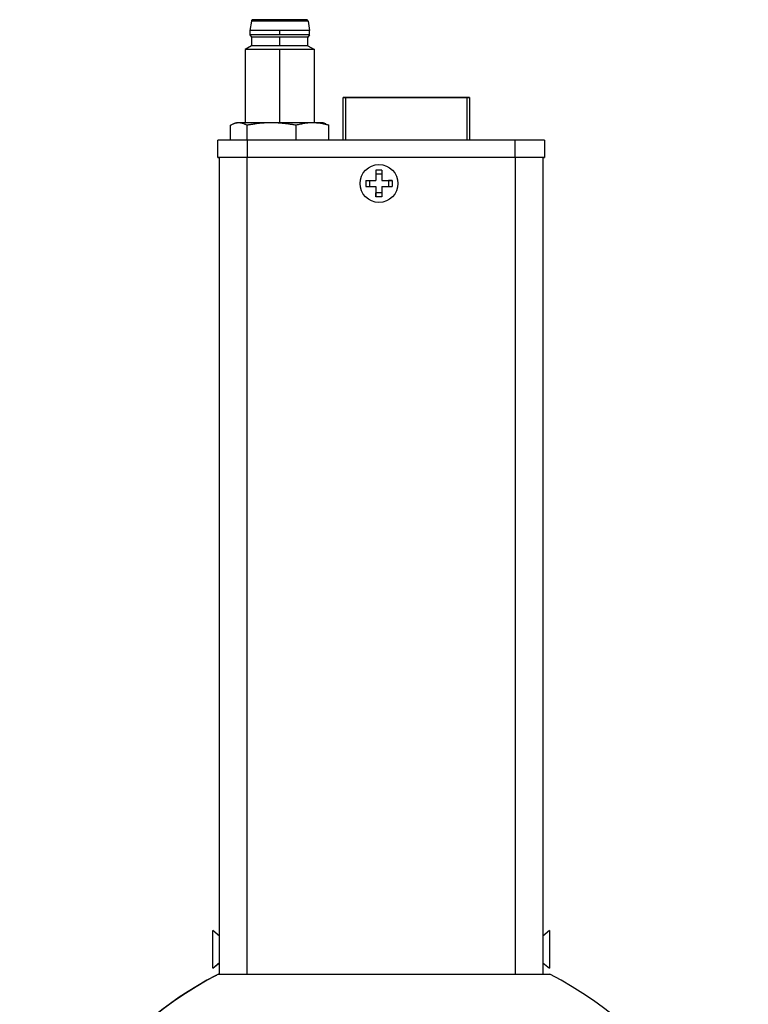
# Model space of a CAD drawing. Header units: inches. Extents: x 6.5 to 32.7, y 2.2 to 20.5.
# Tile 2 of 14: x 6.6 to 9.9, y 10 to 14.4. Entities that reach past the tile are written whole.
import ezdxf

# ---------------------------------------------------------------- set-up
doc = ezdxf.new("R2010")
doc.units = ezdxf.units.IN
doc.header["$MEASUREMENT"] = 0

msp = doc.modelspace()

# ---------------------------------------------------------------- linework, layer by layer
at = {"color": 7, "linetype": 'Continuous', "lineweight": 25}
for p, q in [((7.6072, 14.4374), (7.6001, 14.3952)), ((7.7359, 14.4444), (7.7359, 14.4374)), ((7.8647, 14.4374), (7.8718, 14.3952)), ((7.6001, 14.3952), (7.6001, 14.3755)), ((7.6001, 14.3755), (7.608, 14.3656)), ((7.608, 14.3656), (7.608, 14.3263)), ((7.7359, 14.3755), (7.7359, 14.3952)), ((7.7359, 14.3263), (7.7359, 14.3657)), ((7.8718, 14.3755), (7.8639, 14.3656)), ((7.8639, 14.3263), (7.8639, 14.3656)), ((7.8718, 14.3755), (7.8718, 14.3952)), ((7.608, 14.3263), (7.5785, 14.3092)), ((7.8639, 14.3263), (7.8934, 14.3092)), ((7.5785, 14.3092), (7.5785, 13.9759)), ((7.8934, 13.9759), (7.8934, 14.3092)), ((8.0241, 14.0911), (8.0241, 14.0911)), ((8.0241, 13.8974), (8.0241, 14.0911)), ((8.0241, 14.0911), (8.0241, 14.0911)), ((8.0241, 14.0911), (8.0241, 14.0911)), ((8.0521, 14.0911), (8.0341, 14.0911)), ((8.0341, 14.0911), (8.5872, 14.0911)), ((8.0521, 14.0911), (8.0341, 14.0911)), ((8.0441, 14.0911), (8.5772, 14.0911)), ((8.0441, 14.0911), (8.0441, 14.0911)), ((8.5772, 14.0911), (8.0441, 14.0911)), ((8.0441, 14.0911), (8.5772, 14.0911)), ((8.0441, 14.0911), (8.0441, 14.0911)), ((8.0517, 14.0911), (8.0521, 14.0911)), ((8.0517, 14.0911), (8.0521, 14.0911)), ((8.0521, 14.0911), (8.0521, 14.0911)), ((8.0842, 14.0911), (8.0521, 14.0911)), ((8.0521, 14.0911), (8.0842, 14.0911)), ((8.0521, 14.0911), (8.0521, 14.0911)), ((8.5692, 14.0911), (8.0521, 14.0911)), ((8.0521, 14.0911), (8.0521, 14.0911)), ((8.0521, 14.0911), (8.0521, 14.0911)), ((8.0842, 14.0911), (8.0521, 14.0911)), ((8.0521, 14.0911), (8.0842, 14.0911)), ((8.0521, 14.0911), (8.0521, 14.0911)), ((8.5692, 14.0911), (8.0521, 14.0911)), ((8.0521, 14.0911), (8.0521, 14.0911)), ((8.0842, 14.0911), (8.0842, 14.0911)), ((8.1603, 14.0911), (8.0842, 14.0911)), ((8.0842, 14.0911), (8.1603, 14.0911)), ((8.0842, 14.0911), (8.0842, 14.0911)), ((8.0842, 14.0911), (8.0842, 14.0911)), ((8.0842, 14.0911), (8.0842, 14.0911)), ((8.1603, 14.0911), (8.0842, 14.0911)), ((8.0842, 14.0911), (8.1603, 14.0911)), ((8.0842, 14.0911), (8.0842, 14.0911)), ((8.0842, 14.0911), (8.0842, 14.0911)), ((8.1603, 14.0911), (8.1603, 14.0911)), ((8.4892, 14.0911), (8.1603, 14.0911)), ((8.1603, 14.0911), (8.4892, 14.0911)), ((8.1603, 14.0911), (8.1603, 14.0911)), ((8.1603, 14.0911), (8.1603, 14.0911)), ((8.1603, 14.0911), (8.1603, 14.0911)), ((8.4892, 14.0911), (8.1603, 14.0911)), ((8.1603, 14.0911), (8.4892, 14.0911)), ((8.1603, 14.0911), (8.1603, 14.0911)), ((8.1603, 14.0911), (8.1603, 14.0911)), ((8.4892, 14.0911), (8.4892, 14.0911)), ((8.4892, 14.0911), (8.4892, 14.0911)), ((8.5872, 14.0911), (8.5692, 14.0911)), ((8.5872, 14.0911), (8.5692, 14.0911)), ((8.5692, 14.0911), (8.5692, 14.0911)), ((8.5696, 14.0911), (8.5692, 14.0911)), ((8.5692, 14.0911), (8.5692, 14.0911)), ((8.5696, 14.0911), (8.5692, 14.0911)), ((8.5772, 14.0911), (8.5772, 14.0911)), ((8.5772, 14.0911), (8.5772, 14.0911)), ((8.5972, 14.0911), (8.5972, 14.0911)), ((8.5972, 14.0911), (8.5972, 13.8974)), ((8.5972, 14.0911), (8.5972, 14.0911)), ((8.5972, 14.0911), (8.5972, 14.0911)), ((7.5128, 13.8974), (7.5128, 13.9648)), ((7.5391, 13.9759), (7.5269, 13.9714)), ((7.5871, 13.9648), (7.5871, 13.8974)), ((7.8103, 13.8974), (7.8103, 13.9649)), ((7.9451, 13.9714), (7.9328, 13.9759)), ((7.9443, 13.9692), (7.9591, 13.9648)), ((7.9591, 13.8974), (7.9591, 13.9648)), ((7.4544, 13.8186), (7.4544, 13.8974)), ((7.5883, 13.8974), (7.5883, 13.8187)), ((8.8048, 13.8974), (7.5883, 13.8974)), ((8.6859, 13.899), (8.6859, 13.8974)), ((8.7271, 13.8993), (8.7271, 13.8974)), ((8.8009, 13.8974), (8.8009, 13.8993)), ((8.8048, 13.8187), (8.8048, 13.8974)), ((8.9387, 13.8974), (8.9387, 13.8186)), ((7.4544, 13.8186), (7.4544, 13.8182)), ((7.4621, 10.1088), (7.4621, 13.8186)), ((8.8061, 13.8187), (7.5871, 13.8187)), ((8.8048, 13.8187), (7.5883, 13.8187)), ((8.9311, 13.8186), (8.9311, 10.1088)), ((8.9387, 13.8186), (8.9387, 13.8182)), ((8.2002, 13.7605), (8.1732, 13.7606)), ((8.1732, 13.7606), (8.1732, 13.7141)), ((8.1732, 13.7606), (8.1732, 13.7432)), ((8.1732, 13.7432), (8.1732, 13.714)), ((8.2002, 13.7432), (8.1732, 13.7432)), ((8.2002, 13.7605), (8.2002, 13.714)), ((8.1267, 13.7141), (8.1732, 13.7141)), ((8.1267, 13.7141), (8.1267, 13.6871)), ((8.1267, 13.7141), (8.1441, 13.7141)), ((8.1267, 13.6871), (8.1732, 13.6871)), ((8.1441, 13.7141), (8.1441, 13.6871)), ((8.1441, 13.7141), (8.1732, 13.714)), ((8.1732, 13.714), (8.1732, 13.7141)), ((8.1732, 13.6871), (8.1732, 13.6406)), ((8.1732, 13.6871), (8.1732, 13.687)), ((8.1732, 13.687), (8.1732, 13.6579)), ((8.2002, 13.714), (8.2467, 13.714)), ((8.2002, 13.714), (8.2293, 13.714)), ((8.2002, 13.714), (8.2002, 13.714)), ((8.2002, 13.687), (8.2002, 13.6405)), ((8.2002, 13.687), (8.2467, 13.687)), ((8.2293, 13.714), (8.2293, 13.687)), ((8.2467, 13.714), (8.2293, 13.714)), ((8.2467, 13.714), (8.2467, 13.687)), ((8.1732, 13.6406), (8.1732, 13.6579)), ((8.2002, 13.6579), (8.1732, 13.6579)), ((8.2002, 13.6405), (8.1732, 13.6406)), ((7.4621, 10.2826), (7.4321, 10.3081)), ((7.4321, 10.1361), (7.4321, 10.3081)), ((8.9611, 10.3079), (8.9311, 10.2824)), ((8.9611, 10.3079), (8.9611, 10.1359)), ((7.4321, 10.1361), (7.4621, 10.1616)), ((7.4321, 10.1359), (7.4621, 10.1613)), ((8.9311, 10.1613), (8.9611, 10.1359)), ((8.9324, 10.1311), (8.9324, 10.1602)), ((7.4321, 10.1359), (7.4321, 10.1361)), ((7.4577, 10.1088), (8.9625, 10.1088)), ((8.9311, 10.1311), (8.9324, 10.1311)), ((7.4489, 10.1048), (7.45, 10.1048))]:
    msp.add_line(p, q, dxfattribs=at)
at = {"color": 8, "linetype": 'Continuous', "lineweight": 25}
for p, q in [((7.7359, 13.9759), (7.7359, 14.3093)), ((8.0341, 14.0911), (8.0341, 13.8974)), ((8.5872, 13.8974), (8.5872, 14.0911)), ((7.5871, 13.8187), (7.5871, 10.1088)), ((8.8061, 10.1088), (8.8061, 13.8187))]:
    msp.add_line(p, q, dxfattribs=at)
at = {"color": 7, "linetype": 'Continuous', "lineweight": 25, "flags": 128}
for points in [[(7.7359, 14.4444), (7.7046, 14.4444), (7.6755, 14.4444), (7.6504, 14.4444), (7.6312, 14.4444), (7.6215, 14.4444)], [(7.8475, 14.4444), (7.8407, 14.4444), (7.8215, 14.4444), (7.7964, 14.4444), (7.7672, 14.4444), (7.7359, 14.4444)], [(8.0341, 14.0911), (8.0322, 14.0911), (8.0303, 14.0911), (8.0286, 14.0911), (8.0271, 14.0911), (8.0258, 14.0911), (8.0249, 14.0911), (8.0243, 14.0911), (8.0241, 14.0911)], [(8.0241, 14.0911), (8.0243, 14.0911), (8.0249, 14.0911), (8.0258, 14.0911), (8.0271, 14.0911), (8.0286, 14.0911), (8.0303, 14.0911), (8.0322, 14.0911), (8.0341, 14.0911)], [(8.0241, 14.0911), (8.0243, 14.0911), (8.0249, 14.0911), (8.0258, 14.0911), (8.0271, 14.0911), (8.0286, 14.0911), (8.0303, 14.0911), (8.0322, 14.0911), (8.0341, 14.0911)], [(8.0341, 14.0911), (8.0322, 14.0911), (8.0303, 14.0911), (8.0286, 14.0911), (8.0271, 14.0911), (8.0258, 14.0911), (8.0249, 14.0911), (8.0243, 14.0911), (8.0241, 14.0911)], [(8.5972, 14.0911), (8.597, 14.0911), (8.5964, 14.0911), (8.5955, 14.0911), (8.5942, 14.0911), (8.5927, 14.0911), (8.591, 14.0911), (8.5891, 14.0911), (8.5872, 14.0911)], [(8.5872, 14.0911), (8.5891, 14.0911), (8.591, 14.0911), (8.5927, 14.0911), (8.5942, 14.0911), (8.5955, 14.0911), (8.5964, 14.0911), (8.597, 14.0911), (8.5972, 14.0911)], [(8.5972, 14.0911), (8.597, 14.0911), (8.5964, 14.0911), (8.5955, 14.0911), (8.5942, 14.0911), (8.5927, 14.0911), (8.591, 14.0911), (8.5891, 14.0911), (8.5872, 14.0911)], [(8.5872, 14.0911), (8.5891, 14.0911), (8.591, 14.0911), (8.5927, 14.0911), (8.5942, 14.0911), (8.5955, 14.0911), (8.5964, 14.0911), (8.597, 14.0911), (8.5972, 14.0911)], [(7.6987, 13.9759), (7.6738, 13.9759), (7.6499, 13.9759), (7.6275, 13.9759), (7.607, 13.9759), (7.5887, 13.9759), (7.5729, 13.9759), (7.5599, 13.9759), (7.5499, 13.9759)], [(7.8847, 13.9759), (7.8666, 13.9759), (7.8463, 13.9759), (7.824, 13.9759), (7.8003, 13.9759), (7.7755, 13.9759), (7.75, 13.9759), (7.7242, 13.9759), (7.6987, 13.9759)], [(7.4544, 13.8182), (7.457, 13.8182), (7.4621, 13.8182)], [(8.9311, 13.8182), (8.9361, 13.8182), (8.9387, 13.8182)]]:
    msp.add_lwpolyline(points, dxfattribs=at)
at = {"color": 7, "linetype": 'Continuous', "lineweight": 25}
msp.add_circle((8.1867, 13.7005), 0.086, dxfattribs=at)
for centre, radius, start, end in [((7.7038, -109.7148), 124.1523, 89.985146, 90.044563), ((7.7681, -109.7148), 124.1523, 89.955437, 90.014854), ((7.702, -116.5806), 130.9759, 89.985146, 90.044563), ((7.702, -116.6003), 130.9759, 89.985146, 90.044563), ((7.704, -109.0174), 123.383, 89.985146, 90.044563), ((7.7699, -116.5806), 130.9759, 89.955437, 90.014854), ((7.7699, -116.6003), 130.9759, 89.955437, 90.014854), ((7.7679, -109.0174), 123.383, 89.955437, 90.014854), ((7.704, -109.0567), 123.383, 89.985146, 90.044563), ((7.7679, -109.0567), 123.383, 89.955437, 90.014854), ((7.6966, -137.5468), 151.8561, 89.985146, 90.044563), ((7.7753, -137.5468), 151.8561, 89.955437, 90.014854), ((7.5478, 11.8313), 2.1446, 89.9437, 90.2327), ((7.8925, -9.4577), 23.4337, 89.90143, 90.01902), ((7.5548, -115.1803), 129.0776, 89.985146, 90.044563), ((8.8383, -115.1803), 129.0776, 89.955437, 90.014854), ((7.5548, -115.259), 129.0776, 89.985146, 90.044563), ((7.5558, -106.7171), 120.5357, 89.985146, 90.044563), ((8.8383, -115.259), 129.0776, 89.955437, 90.014854), ((8.8373, -106.7171), 120.5357, 89.955437, 90.014854), ((8.2101, 8.6363), 1.6535, 117.0669, 242.9331), ((8.2101, 8.6363), 1.6535, 297.0669, 62.9331), ((8.209, 8.6363), 1.6535, 117.3651, 225.0262)]:
    msp.add_arc(centre, radius, start, end, dxfattribs=at)
for points, knots in [([(7.6224, 14.4444), (7.6209, 14.4444), (7.6175, 14.4444), (7.616, 14.4444), (7.6152, 14.4444), (7.615, 14.4444), (7.6149, 14.4444), (7.6147, 14.4444), (7.6145, 14.4444), (7.614, 14.4443), (7.613, 14.4442), (7.6116, 14.4437), (7.6097, 14.4425), (7.6081, 14.4405), (7.6072, 14.4385), (7.6072, 14.4375), (7.6072, 14.4374)], [0, 0, 0, 0, 0.229667, 0.5191547, 0.6640594, 0.7381711, 0.7650909, 0.7782838, 0.7832417, 0.7899087, 0.8107628, 0.8414221, 0.878902, 0.9402391, 0.995601, 1, 1, 1, 1]), ([(7.8646, 14.4374), (7.8646, 14.4377), (7.8646, 14.4388), (7.8637, 14.4405), (7.8624, 14.4422), (7.861, 14.4433), (7.8597, 14.4439), (7.8586, 14.4442), (7.8578, 14.4443), (7.8574, 14.4444), (7.8572, 14.4444), (7.8571, 14.4444), (7.857, 14.4444), (7.8569, 14.4444), (7.8566, 14.4444), (7.8549, 14.4444), (7.8493, 14.4444), (7.8468, 14.4444)], [0, 0, 0, 0, 0.014296, 0.057909, 0.093433, 0.123464, 0.148461, 0.168251, 0.182189, 0.187825, 0.191592, 0.195641, 0.202203, 0.217051, 0.27236, 0.67072, 1, 1, 1, 1]), ([(7.5499, 13.9759), (7.5485, 13.9759), (7.5455, 13.9758), (7.5411, 13.9752), (7.5366, 13.9744), (7.532, 13.9732), (7.5273, 13.9716), (7.5225, 13.9697), (7.5177, 13.9674), (7.5144, 13.9657), (7.5128, 13.9648)], [0, 0, 0, 0, 0.1164499, 0.235207, 0.3563443, 0.4799303, 0.6060297, 0.7347035, 0.866009, 1, 1, 1, 1]), ([(7.5871, 13.9648), (7.5852, 13.9659), (7.5815, 13.9678), (7.576, 13.9703), (7.5705, 13.9724), (7.5652, 13.9739), (7.56, 13.9751), (7.5549, 13.9758), (7.5516, 13.9759), (7.5499, 13.9759)], [0, 0, 0, 0, 0.1529124, 0.3023269, 0.4483251, 0.5909945, 0.7304287, 0.8667281, 1, 1, 1, 1]), ([(7.6987, 13.9759), (7.6943, 13.9759), (7.6855, 13.9758), (7.6722, 13.9753), (7.6586, 13.9744), (7.6448, 13.9732), (7.6307, 13.9716), (7.6164, 13.9697), (7.6018, 13.9675), (7.592, 13.9657), (7.5871, 13.9648)], [0, 0, 0, 0, 0.11645, 0.235207, 0.356344, 0.47993, 0.60603, 0.734704, 0.866009, 1, 1, 1, 1]), ([(7.8103, 13.9649), (7.8046, 13.9659), (7.7935, 13.9679), (7.7769, 13.9703), (7.7606, 13.9724), (7.7447, 13.974), (7.729, 13.9751), (7.7137, 13.9758), (7.7037, 13.9759), (7.6987, 13.9759)], [0, 0, 0, 0, 0.152912, 0.302327, 0.448325, 0.590995, 0.730429, 0.866728, 1, 1, 1, 1]), ([(7.8847, 13.9759), (7.8818, 13.9759), (7.8759, 13.9758), (7.867, 13.9753), (7.858, 13.9744), (7.8487, 13.9732), (7.8394, 13.9716), (7.8298, 13.9697), (7.8201, 13.9675), (7.8136, 13.9657), (7.8103, 13.9649)], [0, 0, 0, 0, 0.11645, 0.235207, 0.356344, 0.47993, 0.60603, 0.734704, 0.866009, 1, 1, 1, 1]), ([(7.9591, 13.9648), (7.9554, 13.9658), (7.9479, 13.9678), (7.9369, 13.9703), (7.926, 13.9723), (7.9154, 13.9739), (7.905, 13.9751), (7.8948, 13.9758), (7.888, 13.9759), (7.8847, 13.9759)], [0, 0, 0, 0, 0.152912, 0.302327, 0.448325, 0.590995, 0.730429, 0.866728, 1, 1, 1, 1])]:
    msp.add_open_spline(points, degree=3, knots=knots, dxfattribs=at)

doc.saveas('drawing.dxf')
